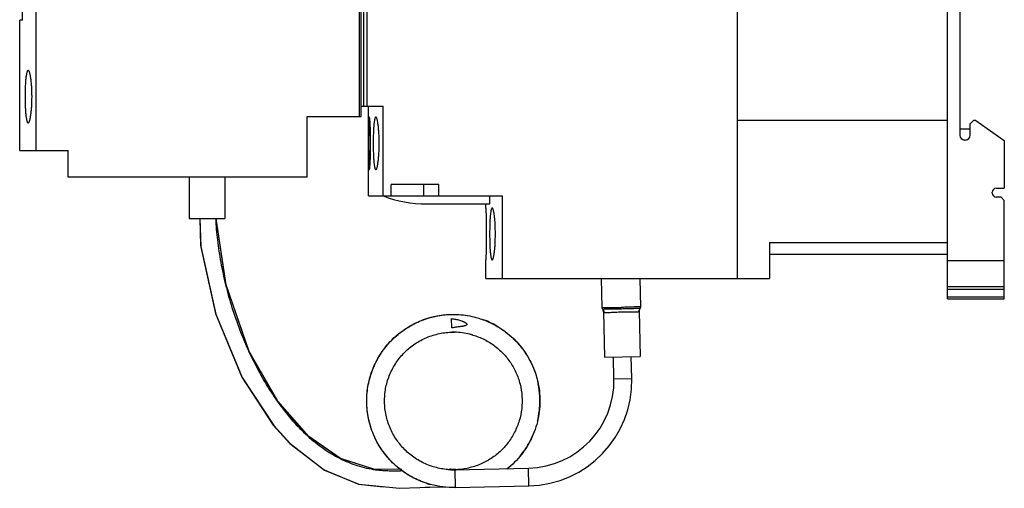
# Model space of a CAD drawing. Header units: millimetres. Extents: x 17 to 139, y 47 to 171.
# Tile 1 of 2: x 18 to 139, y 47 to 105. Entities that reach past the tile are written whole.
import ezdxf

# ---------------------------------------------------------------- set-up
doc = ezdxf.new("R2010")
doc.units = ezdxf.units.MM
doc.header["$LTSCALE"] = 14.205563
for name, color, linetype in [('00_COMPONENTS_10_1', 7, 'CONTINUOUS'), ('00_COMPONENTS_13', 7, 'CONTINUOUS'), ('00_COMPONENTS_2_1', 7, 'CONTINUOUS'), ('00_COMPONENTS_46', 7, 'CONTINUOUS'), ('00_COMPONENTS_46_1', 7, 'CONTINUOUS')]:
    doc.layers.add(name, color=color, linetype=linetype)

msp = doc.modelspace()

# ---------------------------------------------------------------- linework, layer by layer
at = {"layer": '00_COMPONENTS_10_1', "color": 7, "linetype": 'CONTINUOUS'}
for p, q in [((71.06, 66.86), (71.04, 68)), ((76.85, 66.95), (76.86, 66.95)), ((76.85, 66.95), (76.86, 66.95)), ((76.85, 66.95), (76.86, 66.95)), ((76.85, 66.95), (76.85, 66.95)), ((91.1, 60.56), (91.04, 63.26)), ((93.3, 60.61), (93.24, 63.31)), ((91.1, 60.56), (93.3, 60.61)), ((71.44, 49.33), (80.54, 49.53)), ((71.44, 49.33), (71.49, 47.13)), ((80.59, 47.33), (80.54, 49.53)), ((71.49, 47.13), (80.59, 47.33))]:
    msp.add_line(p, q, dxfattribs=at)
for centre, radius, start, end in [((71.28, 57.87), 10.66, 58.4771, 69.7111), ((71.26, 57.81), 8.52, 89.2095, 91.295), ((71.26, 57.8), 8.53, 76.0689, 89.1335), ((71.24, 57.78), 8.55, 73.884, 76.043), ((80.3, 60.33), 10.8, 271.2434, 1.2434), ((80.3, 60.33), 13, 271.2434, 1.2434), ((71.29, 57.84), 10.66, 9.2787, 11.4989), ((71.2, 57.83), 10.76, 353.0272, 9.2722), ((71.34, 57.82), 10.61, 346.5149, 352.9998), ((71.24, 57.84), 10.72, 328.4986, 336.6868), ((71.3, 57.81), 10.65, 320.3621, 328.4629), ((71.26, 57.83), 8.5, 265.7633, 266.842), ((71.25, 57.86), 8.53, 266.9093, 271.2635), ((71.26, 57.8), 8.47, 266.8412, 269.0501), ((71.26, 57.87), 8.54, 271.2246, 273.3596), ((71.26, 57.85), 10.72, 252.3037, 254.8143)]:
    msp.add_arc(centre, radius, start, end, dxfattribs=at)
for points, knots in [([(68, 47.64), (67.68, 47.74), (67.05, 47.97), (66.15, 48.41), (65.29, 48.93), (64.49, 49.52), (63.74, 50.19), (63.06, 50.93), (62.45, 51.72), (61.92, 52.57), (61.47, 53.47), (61.11, 54.4), (60.83, 55.36), (60.58, 56.67), (60.51, 58.35), (60.79, 60.34), (61.33, 61.92), (61.93, 63.11), (62.47, 63.96), (63.08, 64.76), (63.76, 65.49), (64.51, 66.16), (65.32, 66.75), (66.18, 67.26), (67.08, 67.7), (68.02, 68.05), (68.99, 68.3), (69.98, 68.47), (70.97, 68.54), (71.98, 68.52), (72.64, 68.45), (72.97, 68.39)], [0, 0, 0, 0, 0.031253, 0.062508, 0.093767, 0.125026, 0.156281, 0.187534, 0.218792, 0.250052, 0.281308, 0.312561, 0.343817, 0.375077, 0.43752, 0.499965, 0.562412, 0.593665, 0.624922, 0.656182, 0.687439, 0.718692, 0.749947, 0.781207, 0.812465, 0.843719, 0.874973, 0.906232, 0.937491, 0.968747, 1, 1, 1, 1]), ([(68.45, 47.51), (67.78, 47.69), (66.79, 48.06), (65.57, 48.75), (64.71, 49.35), (63.91, 50.03), (63.18, 50.79), (62.53, 51.61), (61.96, 52.5), (61.48, 53.44), (61.1, 54.41), (60.81, 55.43), (60.63, 56.46), (60.54, 57.51), (60.56, 58.56), (60.69, 59.6), (60.91, 60.63), (61.24, 61.63), (61.66, 62.59), (62.17, 63.51), (62.77, 64.37), (63.45, 65.17), (64.21, 65.9), (65.03, 66.56), (65.92, 67.12), (66.85, 67.6), (67.83, 67.99), (68.84, 68.27), (70.22, 68.52), (71.98, 68.57), (73.37, 68.34), (74.04, 68.16)], [0, 0, 0, 0, 0.062444, 0.093699, 0.124954, 0.156214, 0.187473, 0.218727, 0.249982, 0.281241, 0.3125, 0.343755, 0.375009, 0.406268, 0.437528, 0.468784, 0.500037, 0.531295, 0.562555, 0.593812, 0.625065, 0.656322, 0.687582, 0.71884, 0.750093, 0.78135, 0.812609, 0.843868, 0.875122, 0.937562, 1, 1, 1, 1]), ([(74.04, 68.16), (74.53, 68.03), (75.5, 67.69), (76.41, 67.22), (76.85, 66.95)], [0, 0, 0, 0, 0.499966, 1, 1, 1, 1]), ([(71.04, 68), (71.12, 67.99), (71.29, 67.97), (71.53, 67.93), (71.78, 67.88), (72.03, 67.81), (72.23, 67.75), (72.38, 67.69), (72.5, 67.64), (72.6, 67.6), (72.67, 67.56), (72.72, 67.53), (72.78, 67.49), (72.83, 67.45), (72.87, 67.41), (72.9, 67.37), (72.92, 67.33), (72.92, 67.3), (72.91, 67.26), (72.9, 67.24), (72.88, 67.21), (72.84, 67.19), (72.8, 67.16), (72.74, 67.14), (72.68, 67.12), (72.62, 67.1), (72.53, 67.09), (72.43, 67.06), (72.31, 67.04), (72.18, 67.02), (72.06, 67.01), (71.93, 66.99), (71.77, 66.97), (71.56, 66.94), (71.31, 66.9), (71.14, 66.87), (71.06, 66.86)], [0, 0, 0, 0, 0.062507, 0.125012, 0.187518, 0.250021, 0.312521, 0.343775, 0.375027, 0.406278, 0.421905, 0.437531, 0.453158, 0.468782, 0.484401, 0.499997, 0.507806, 0.515607, 0.523405, 0.53121, 0.539021, 0.546835, 0.562452, 0.578076, 0.593702, 0.609329, 0.624956, 0.656209, 0.687462, 0.718716, 0.74997, 0.781224, 0.812477, 0.874985, 0.937492, 1, 1, 1, 1]), ([(76.86, 66.95), (77.22, 66.72), (77.93, 66.23), (78.89, 65.37), (79.74, 64.4), (80.46, 63.33), (81.06, 62.19), (81.51, 60.98), (81.81, 59.72), (81.97, 58.44), (81.96, 57.15), (81.8, 55.87), (81.49, 54.62), (81.03, 53.41), (80.43, 52.27), (79.69, 51.21), (78.84, 50.24), (78.19, 49.67), (77.85, 49.41)], [0, 0, 0, 0, 0.062496, 0.124993, 0.187499, 0.25, 0.312494, 0.374998, 0.437503, 0.499997, 0.562496, 0.625003, 0.687501, 0.749996, 0.812502, 0.875005, 0.937498, 1, 1, 1, 1]), ([(76.86, 66.95), (77.29, 66.68), (78.12, 66.09), (79.04, 65.2), (79.7, 64.42), (80.29, 63.6), (80.67, 62.93), (80.9, 62.47)], [0, 0, 0, 0, 0.249962, 0.499938, 0.624986, 0.750031, 1, 1, 1, 1]), ([(70.79, 49.34), (70.52, 49.36), (69.97, 49.42), (69.16, 49.58), (68.37, 49.82), (67.61, 50.14), (66.88, 50.53), (66.2, 50.98), (65.56, 51.51), (64.97, 52.09), (64.45, 52.72), (63.98, 53.4), (63.59, 54.13), (63.27, 54.89), (63.02, 55.68), (62.85, 56.48), (62.76, 57.3), (62.75, 58.13), (62.82, 58.95), (63.01, 60.03), (63.46, 61.34), (64.28, 62.78), (65.36, 64.03), (66.66, 65.05), (68.14, 65.8), (69.47, 66.17), (70.56, 66.32), (71.11, 66.33), (71.38, 66.33)], [0, 0, 0, 0, 0.031259, 0.062521, 0.093787, 0.125054, 0.156316, 0.187577, 0.218843, 0.25011, 0.281372, 0.312633, 0.343898, 0.375165, 0.406429, 0.437689, 0.468953, 0.50022, 0.531485, 0.562745, 0.625202, 0.687655, 0.75011, 0.812565, 0.875018, 0.937475, 0.968735, 1, 1, 1, 1]), ([(73.31, 66.08), (73.56, 66.02), (74.04, 65.87), (74.75, 65.59), (75.44, 65.24), (76.09, 64.84), (76.7, 64.38), (77.26, 63.86), (77.78, 63.3), (78.24, 62.69), (78.65, 62.05), (79.11, 61.14), (79.54, 59.93), (79.78, 58.42), (79.75, 56.88), (79.49, 55.63), (79.16, 54.67), (78.84, 53.97), (78.47, 53.31), (78.03, 52.68), (77.54, 52.09), (77, 51.55), (76.41, 51.06), (75.78, 50.62), (75.12, 50.25), (74.19, 49.83), (72.97, 49.46), (71.95, 49.34), (71.44, 49.33)], [0, 0, 0, 0, 0.031259, 0.062521, 0.093786, 0.125049, 0.156307, 0.187568, 0.218832, 0.250096, 0.281357, 0.312615, 0.37508, 0.437538, 0.499999, 0.562462, 0.59372, 0.624982, 0.656247, 0.68751, 0.718769, 0.750029, 0.781292, 0.812557, 0.843818, 0.875077, 0.93754, 1, 1, 1, 1]), ([(80.9, 62.47), (81.09, 62.08), (81.42, 61.26), (81.65, 60.4), (81.74, 59.97)], [0, 0, 0, 0, 0.500042, 1, 1, 1, 1]), ([(71.49, 47.13), (70.98, 47.12), (69.95, 47.17), (68.95, 47.37), (68.45, 47.51)], [0, 0, 0, 0, 0.500003, 1, 1, 1, 1])]:
    msp.add_open_spline(points, degree=3, knots=knots, dxfattribs=at)
at = {"layer": '00_COMPONENTS_13', "color": 7, "linetype": 'CONTINUOUS'}
for p, q in [((132.33, 70.47), (132.33, 147.47)), ((106.33, 144.97), (106.33, 72.97)), ((59.88, 92.97), (59.88, 130.46)), ((19.68, 129.14), (19.68, 88.79)), ((59.68, 92.97), (59.68, 124.97)), ((133.83, 124.77), (133.83, 90.67)), ((60.18, 94.27), (60.18, 123.67)), ((60.58, 123.67), (60.58, 94.27)), ((18.03, 104.89), (18.03, 113.09)), ((17.68, 88.79), (17.68, 104.89)), ((18.03, 104.89), (17.68, 104.89)), ((59.88, 94.27), (62.58, 94.27)), ((60.78, 83.17), (60.78, 94.27)), ((62.58, 83.17), (62.58, 94.27)), ((53.18, 85.47), (53.18, 92.97)), ((53.18, 92.97), (59.88, 92.97)), ((132.33, 92.47), (106.33, 92.47)), ((135.13, 92.07), (135.53, 92.47)), ((135.83, 92.47), (135.53, 92.47)), ((135.83, 92.47), (139.33, 90.01)), ((133.83, 91.47), (135.13, 91.47)), ((135.13, 90.67), (135.13, 92.07)), ((134.53, 90.07), (134.43, 90.07)), ((139.33, 90.01), (139.33, 84.12)), ((17.68, 88.79), (23.68, 88.79)), ((23.68, 85.47), (23.68, 88.79)), ((53.18, 85.47), (23.68, 85.47)), ((69.48, 84.57), (63.58, 84.57)), ((63.58, 83.17), (63.58, 84.57)), ((67.58, 84.57), (67.58, 83.17)), ((69.48, 83.17), (69.48, 84.57)), ((138.33, 84.12), (139.33, 84.12)), ((60.78, 83.17), (77.28, 83.17)), ((75.77, 82.17), (75.77, 83.17)), ((77.28, 83.17), (77.28, 72.97)), ((137.83, 83.52), (137.83, 83.62)), ((138.93, 83.02), (138.33, 83.02)), ((138.93, 83.02), (139.33, 82.62)), ((67.96, 82.17), (75.77, 82.17)), ((75.28, 81.67), (75.28, 82.17)), ((139.33, 70.47), (139.33, 82.62)), ((110.33, 77.43), (132.33, 77.43)), ((110.33, 77.43), (110.33, 72.97)), ((110.33, 75.97), (132.33, 75.97)), ((75.28, 72.97), (75.28, 75.27)), ((132.33, 75.17), (139.33, 75.17)), ((75.28, 72.97), (110.33, 72.97)), ((132.33, 71.97), (139.33, 71.97)), ((132.33, 71.64), (139.33, 71.64)), ((132.33, 70.68), (139.33, 70.68)), ((132.33, 70.47), (139.33, 70.47))]:
    msp.add_line(p, q, dxfattribs=at)
for centre, radius, start, end in [((134.43, 90.67), 0.6, 180, 270), ((134.53, 90.67), 0.6, 270, 360), ((138.33, 83.62), 0.5, 90, 180), ((67.96, 97.17), 15, 248.9605, 270), ((138.33, 83.52), 0.5, 180, 270)]:
    msp.add_arc(centre, radius, start, end, dxfattribs=at)
for points, knots in [([(18.72, 98.69), (18.69, 98.69), (18.64, 98.63), (18.6, 98.54), (18.56, 98.44), (18.53, 98.3), (18.5, 98.14), (18.47, 97.95), (18.43, 97.65), (18.39, 97.23), (18.35, 96.46), (18.34, 95.86), (18.34, 95.44)], [0, 0, 0, 0, 0.030995, 0.056956, 0.090857, 0.132861, 0.18294, 0.240732, 0.30566, 0.454457, 0.62415, 1, 1, 1, 1]), ([(19.2, 95.44), (19.2, 95.86), (19.18, 96.46), (19.12, 97.23), (19.06, 97.65), (19.02, 97.95), (18.98, 98.14), (18.94, 98.3), (18.9, 98.44), (18.86, 98.54), (18.81, 98.63), (18.76, 98.69), (18.72, 98.69)], [0, 0, 0, 0, 0.374576, 0.543739, 0.692223, 0.757127, 0.815004, 0.865287, 0.907599, 0.941894, 0.968301, 1, 1, 1, 1]), ([(18.34, 95.44), (18.34, 95.02), (18.35, 94.42), (18.39, 93.65), (18.43, 93.23), (18.47, 92.93), (18.5, 92.74), (18.53, 92.58), (18.56, 92.44), (18.6, 92.34), (18.64, 92.25), (18.69, 92.19), (18.72, 92.19)], [0, 0, 0, 0, 0.375848, 0.545538, 0.694339, 0.759272, 0.817072, 0.867159, 0.909157, 0.943046, 0.968999, 1, 1, 1, 1]), ([(18.72, 92.19), (18.76, 92.19), (18.81, 92.25), (18.86, 92.34), (18.9, 92.44), (18.94, 92.58), (18.98, 92.74), (19.02, 92.93), (19.06, 93.23), (19.12, 93.65), (19.18, 94.42), (19.2, 95.02), (19.2, 95.44)], [0, 0, 0, 0, 0.031699, 0.05811, 0.092403, 0.134712, 0.184993, 0.242867, 0.30777, 0.45625, 0.625417, 1, 1, 1, 1]), ([(60.88, 92.92), (60.88, 92.92), (60.87, 92.91), (60.86, 92.89), (60.85, 92.84), (60.84, 92.77), (60.84, 92.66), (60.83, 92.52), (60.82, 92.36), (60.82, 92.17), (60.81, 91.87), (60.8, 91.45), (60.8, 90.89), (60.79, 90.29), (60.79, 89.88), (60.79, 89.67)], [0, 0, 0, 0, 0.002203, 0.006278, 0.021166, 0.045175, 0.078151, 0.119926, 0.170282, 0.228707, 0.294528, 0.445645, 0.618106, 0.805432, 1, 1, 1, 1]), ([(61.04, 89.67), (61.04, 89.88), (61.04, 90.29), (61.03, 90.89), (61.01, 91.45), (60.99, 91.87), (60.97, 92.17), (60.96, 92.36), (60.95, 92.52), (60.93, 92.66), (60.92, 92.77), (60.91, 92.84), (60.9, 92.89), (60.89, 92.91), (60.88, 92.92), (60.88, 92.92)], [0, 0, 0, 0, 0.194391, 0.381517, 0.553796, 0.704832, 0.77064, 0.829067, 0.879443, 0.921304, 0.954419, 0.978585, 0.993622, 0.997761, 1, 1, 1, 1]), ([(61.68, 92.92), (61.67, 92.92), (61.65, 92.9), (61.63, 92.88), (61.6, 92.84), (61.57, 92.77), (61.54, 92.66), (61.51, 92.53), (61.49, 92.36), (61.46, 92.17), (61.43, 91.87), (61.4, 91.45), (61.36, 90.68), (61.35, 90.08), (61.35, 89.67)], [0, 0, 0, 0, 0.01184, 0.019805, 0.029575, 0.05501, 0.088634, 0.130528, 0.180617, 0.238504, 0.303588, 0.452815, 0.623026, 1, 1, 1, 1]), ([(62.09, 89.67), (62.09, 90.08), (62.08, 90.69), (62.02, 91.45), (61.98, 91.88), (61.93, 92.17), (61.9, 92.36), (61.87, 92.53), (61.83, 92.66), (61.8, 92.77), (61.76, 92.85), (61.73, 92.9), (61.7, 92.92), (61.68, 92.92)], [0, 0, 0, 0, 0.376033, 0.545853, 0.69485, 0.759919, 0.817875, 0.868125, 0.910256, 0.944179, 0.969957, 0.987977, 1, 1, 1, 1]), ([(60.79, 89.67), (60.79, 89.45), (60.79, 89.04), (60.8, 88.44), (60.8, 87.88), (60.81, 87.46), (60.82, 87.16), (60.82, 86.97), (60.83, 86.81), (60.84, 86.67), (60.84, 86.57), (60.85, 86.49), (60.86, 86.44), (60.87, 86.42), (60.88, 86.42), (60.88, 86.42)], [0, 0, 0, 0, 0.194621, 0.38191, 0.554398, 0.705642, 0.771406, 0.829751, 0.880114, 0.922015, 0.955102, 0.979066, 0.993801, 0.997815, 1, 1, 1, 1]), ([(60.88, 86.42), (60.88, 86.42), (60.89, 86.42), (60.9, 86.44), (60.91, 86.49), (60.92, 86.57), (60.93, 86.67), (60.95, 86.81), (60.96, 86.97), (60.97, 87.16), (60.99, 87.46), (61.01, 87.88), (61.03, 88.44), (61.04, 89.04), (61.04, 89.45), (61.04, 89.67)], [0, 0, 0, 0, 0.002229, 0.006315, 0.021195, 0.045288, 0.07848, 0.120458, 0.170868, 0.229229, 0.29498, 0.446124, 0.618447, 0.805556, 1, 1, 1, 1]), ([(61.35, 89.67), (61.35, 89.25), (61.36, 88.65), (61.4, 87.88), (61.43, 87.46), (61.46, 87.16), (61.49, 86.97), (61.51, 86.81), (61.54, 86.67), (61.57, 86.56), (61.61, 86.48), (61.65, 86.42), (61.68, 86.42)], [0, 0, 0, 0, 0.377331, 0.547716, 0.697193, 0.762288, 0.82017, 0.870334, 0.912394, 0.946144, 0.971548, 1, 1, 1, 1]), ([(61.68, 86.42), (61.7, 86.42), (61.73, 86.43), (61.76, 86.48), (61.8, 86.56), (61.83, 86.67), (61.87, 86.81), (61.9, 86.97), (61.93, 87.16), (61.98, 87.46), (62.02, 87.88), (62.08, 88.65), (62.09, 89.25), (62.09, 89.67)], [0, 0, 0, 0, 0.011987, 0.029886, 0.055625, 0.089651, 0.131902, 0.18216, 0.240037, 0.305045, 0.454146, 0.623975, 1, 1, 1, 1]), ([(75.28, 81.67), (75.28, 81.66), (75.28, 81.64), (75.28, 81.59), (75.28, 81.52), (75.28, 81.41), (75.29, 81.28), (75.29, 81.05), (75.3, 80.7), (75.31, 80.22), (75.32, 79.47), (75.32, 78.87), (75.32, 78.47)], [0, 0, 0, 0, 0.004828, 0.019227, 0.043074, 0.076152, 0.118109, 0.168568, 0.292935, 0.444484, 0.617326, 1, 1, 1, 1]), ([(76.06, 81.67), (76.04, 81.67), (76.02, 81.65), (76, 81.63), (75.98, 81.59), (75.95, 81.52), (75.92, 81.41), (75.89, 81.28), (75.87, 81.12), (75.84, 80.93), (75.81, 80.64), (75.78, 80.22), (75.75, 79.47), (75.74, 78.87), (75.74, 78.47)], [0, 0, 0, 0, 0.011609, 0.019489, 0.029194, 0.05454, 0.088116, 0.12999, 0.180081, 0.237988, 0.303106, 0.45243, 0.622761, 1, 1, 1, 1]), ([(76.45, 78.47), (76.45, 78.88), (76.44, 79.47), (76.39, 80.23), (76.34, 80.64), (76.3, 80.94), (76.27, 81.12), (76.24, 81.28), (76.2, 81.42), (76.17, 81.52), (76.13, 81.6), (76.1, 81.65), (76.07, 81.67), (76.06, 81.67)], [0, 0, 0, 0, 0.376228, 0.54614, 0.695215, 0.760315, 0.818294, 0.868556, 0.910683, 0.944579, 0.970293, 0.988192, 1, 1, 1, 1]), ([(75.32, 78.47), (75.32, 78.26), (75.32, 77.85), (75.31, 77.26), (75.31, 76.71), (75.3, 76.23), (75.29, 75.88), (75.29, 75.65), (75.28, 75.52), (75.28, 75.42), (75.28, 75.33), (75.28, 75.31), (75.28, 75.26), (75.28, 75.27)], [0, 0, 0, 0, 0.195009, 0.382673, 0.555514, 0.707064, 0.831431, 0.881891, 0.923848, 0.956926, 0.980773, 0.995172, 1, 1, 1, 1]), ([(75.74, 78.47), (75.74, 78.06), (75.75, 77.46), (75.78, 76.71), (75.81, 76.29), (75.84, 76), (75.87, 75.81), (75.89, 75.65), (75.92, 75.52), (75.95, 75.41), (75.98, 75.34), (76, 75.3), (76.02, 75.28), (76.04, 75.27), (76.06, 75.27)], [0, 0, 0, 0, 0.377213, 0.547586, 0.697046, 0.762102, 0.819921, 0.870009, 0.911987, 0.945647, 0.970947, 0.980594, 0.988422, 1, 1, 1, 1]), ([(76.06, 75.27), (76.07, 75.27), (76.1, 75.28), (76.13, 75.33), (76.17, 75.41), (76.2, 75.52), (76.24, 75.65), (76.27, 75.81), (76.3, 76), (76.34, 76.29), (76.39, 76.71), (76.44, 77.46), (76.45, 78.06), (76.45, 78.47)], [0, 0, 0, 0, 0.011784, 0.029584, 0.05525, 0.089193, 0.131387, 0.181652, 0.239574, 0.304634, 0.453785, 0.623742, 1, 1, 1, 1])]:
    msp.add_open_spline(points, degree=3, knots=knots, dxfattribs=at)
at = {"layer": '00_COMPONENTS_2_1', "color": 7, "linetype": 'CONTINUOUS'}
for p, q in [((38.63, 85.47), (38.63, 80.37)), ((43.03, 85.47), (43.03, 80.37)), ((38.63, 80.37), (43.03, 80.37)), ((89.53, 72.97), (89.61, 69.32)), ((94.41, 69.43), (94.33, 72.97)), ((89.68, 69.18), (89.69, 69.18)), ((89.82, 68.84), (89.83, 68.83)), ((89.82, 68.84), (89.83, 68.83)), ((89.82, 68.84), (89.94, 63.24)), ((94.22, 68.93), (94.34, 63.33)), ((94.34, 69.28), (94.34, 69.28)), ((89.94, 63.24), (94.34, 63.33))]:
    msp.add_line(p, q, dxfattribs=at)
for centre, radius, start, end in [((94.21, 69.44), 0.2, 310.841, 1.2056), ((94.21, 69.43), 0.2, 311.5497, 1.2415), ((94.21, 69.42), 0.2, 316.8234, 1.2463), ((89.81, 69.34), 0.2, 181.2813, 231.6458), ((89.81, 69.34), 0.198, 181.2462, 183.9025), ((89.81, 69.33), 0.2, 181.2405, 225.6634), ((89.81, 69.34), 0.2, 184.5634, 230.9352), ((89.81, 69.34), 0.199, 183.9004, 184.589), ((89.32, 68.83), 0.5, 1.475, 45.6592), ((94.72, 68.94), 0.5, 136.8276, 181.0118)]:
    msp.add_arc(centre, radius, start, end, dxfattribs=at)
for points, knots in [([(89.61, 69.34), (89.61, 69.34), (89.61, 69.34), (89.61, 69.34), (89.62, 69.34), (89.63, 69.35), (89.63, 69.35), (89.64, 69.35), (89.65, 69.35), (89.67, 69.36), (89.7, 69.36), (89.74, 69.36), (89.78, 69.36), (89.85, 69.37), (89.95, 69.37), (90.09, 69.37), (90.24, 69.37), (90.4, 69.38), (90.58, 69.38), (90.77, 69.38), (90.96, 69.38), (91.24, 69.38), (91.59, 69.38), (91.87, 69.39), (92.01, 69.39)], [0, 0, 0, 0, 0.001265, 0.002844, 0.004964, 0.007721, 0.011153, 0.015277, 0.020093, 0.025597, 0.038643, 0.054343, 0.072587, 0.093254, 0.141333, 0.197478, 0.260603, 0.329679, 0.403751, 0.481947, 0.563495, 0.647734, 0.821871, 1, 1, 1, 1]), ([(94.41, 69.44), (94.41, 69.44), (94.41, 69.44), (94.41, 69.45), (94.4, 69.45), (94.39, 69.45), (94.39, 69.45), (94.38, 69.45), (94.37, 69.45), (94.35, 69.46), (94.32, 69.46), (94.28, 69.46), (94.24, 69.46), (94.17, 69.46), (94.07, 69.46), (93.93, 69.46), (93.78, 69.45), (93.62, 69.44), (93.44, 69.44), (93.25, 69.43), (93.06, 69.42), (92.79, 69.41), (92.44, 69.4), (92.15, 69.4), (92.01, 69.39)], [0, 0, 0, 0, 0.001248, 0.002823, 0.004947, 0.007707, 0.011142, 0.015267, 0.020083, 0.025587, 0.038632, 0.054332, 0.072576, 0.093244, 0.141322, 0.197469, 0.260594, 0.329671, 0.403743, 0.481941, 0.56349, 0.64773, 0.821869, 1, 1, 1, 1]), ([(89.67, 69.18), (89.67, 69.18), (89.67, 69.18), (89.67, 69.18), (89.68, 69.18), (89.68, 69.18), (89.68, 69.18), (89.68, 69.18)], [0, 0, 0, 0, 0.063197, 0.138614, 0.247476, 0.560578, 1, 1, 1, 1]), ([(89.68, 69.18), (89.71, 69.16), (89.76, 69.11), (89.82, 69.02), (89.85, 68.91), (89.86, 68.84), (89.86, 68.81)], [0, 0, 0, 0, 0.245426, 0.497718, 0.751236, 1, 1, 1, 1]), ([(89.69, 69.18), (89.69, 69.18), (89.7, 69.18), (89.71, 69.19), (89.74, 69.19), (89.78, 69.19), (89.84, 69.19), (89.93, 69.2), (90.05, 69.2), (90.17, 69.2), (90.32, 69.2), (90.53, 69.21), (90.83, 69.21), (91.21, 69.22), (91.61, 69.23), (92.01, 69.23), (92.42, 69.24), (92.82, 69.25), (93.2, 69.26), (93.49, 69.27), (93.71, 69.28), (93.85, 69.28), (93.98, 69.28), (94.09, 69.29), (94.19, 69.29), (94.25, 69.29), (94.29, 69.29), (94.31, 69.29), (94.33, 69.28), (94.34, 69.28), (94.34, 69.28)], [0, 0, 0, 0, 0.002167, 0.005629, 0.010357, 0.016323, 0.031828, 0.051804, 0.075876, 0.103632, 0.13465, 0.168528, 0.243319, 0.32515, 0.411468, 0.5, 0.588532, 0.67485, 0.75668, 0.831472, 0.86535, 0.896368, 0.924124, 0.948196, 0.968172, 0.983677, 0.989643, 0.994371, 0.997833, 1, 1, 1, 1]), ([(89.83, 68.83), (89.83, 68.83), (89.84, 68.82), (89.85, 68.81), (89.86, 68.81)], [0, 0, 0, 0, 0.159306, 1, 1, 1, 1]), ([(89.86, 68.81), (89.87, 68.8), (89.9, 68.79), (89.93, 68.78), (89.98, 68.77), (90.05, 68.77), (90.14, 68.77), (90.24, 68.77), (90.36, 68.77), (90.49, 68.77), (90.68, 68.78), (90.94, 68.8), (91.29, 68.81), (91.65, 68.83), (92.02, 68.84), (92.4, 68.85), (92.76, 68.85), (93.1, 68.84), (93.37, 68.84), (93.56, 68.84), (93.69, 68.84), (93.81, 68.84), (93.91, 68.85), (94, 68.85), (94.07, 68.86), (94.11, 68.87), (94.15, 68.88), (94.17, 68.89), (94.18, 68.9)], [0, 0, 0, 0, 0.011283, 0.017995, 0.025508, 0.04301, 0.063797, 0.087755, 0.114732, 0.144555, 0.177015, 0.248912, 0.328309, 0.412857, 0.500001, 0.587145, 0.671694, 0.751089, 0.822987, 0.855447, 0.885269, 0.912246, 0.936204, 0.95699, 0.974492, 0.982005, 0.988718, 1, 1, 1, 1]), ([(94.34, 69.28), (94.32, 69.26), (94.27, 69.21), (94.22, 69.11), (94.19, 69.01), (94.18, 68.94), (94.18, 68.9)], [0, 0, 0, 0, 0.249224, 0.502839, 0.75503, 1, 1, 1, 1]), ([(94.18, 68.9), (94.19, 68.9), (94.19, 68.91), (94.2, 68.91), (94.21, 68.92), (94.21, 68.92), (94.21, 68.93), (94.22, 68.93), (94.22, 68.93), (94.22, 68.93), (94.22, 68.93), (94.22, 68.93), (94.22, 68.93), (94.22, 68.93)], [0, 0, 0, 0, 0.225869, 0.4251, 0.596662, 0.739472, 0.852401, 0.897295, 0.934275, 0.963188, 0.983881, 0.996197, 1, 1, 1, 1]), ([(94.34, 69.28), (94.34, 69.28), (94.35, 69.28), (94.35, 69.28), (94.35, 69.28), (94.36, 69.28), (94.36, 69.28), (94.36, 69.28)], [0, 0, 0, 0, 0.439587, 0.752372, 0.861337, 0.936425, 1, 1, 1, 1])]:
    msp.add_open_spline(points, degree=3, knots=knots, dxfattribs=at)
at = {"layer": '00_COMPONENTS_46', "color": 7, "linetype": 'CONTINUOUS'}
for p, q in [((39.92, 80.37), (40.02, 77.02)), ((40.02, 77.02), (41.87, 68.64)), ((64.89, 49.35), (61.44, 49.4)), ((71.26, 49.33), (70.79, 49.33)), ((59.53, 47.54), (62.58, 47.24))]:
    msp.add_line(p, q, dxfattribs=at)
for points in [[(41.87, 68.64), (45.13, 60.77), (49, 54.85), (51.05, 52.59), (55.28, 49.32), (59.53, 47.54)], [(67.77, 47.17), (69.64, 47.24), (71.22, 47.17)]]:
    msp.add_lwpolyline(points, dxfattribs=at)
at = {"layer": '00_COMPONENTS_46_1', "color": 7, "linetype": 'CONTINUOUS'}
for p, q in [((43.18, 72.19), (41.96, 80.37)), ((46.05, 63.95), (43.18, 72.19)), ((71.95, 49.33), (70.79, 49.33)), ((71.44, 49.35), (71.45, 49.35)), ((71.44, 49.33), (71.45, 49.33))]:
    msp.add_line(p, q, dxfattribs=at)
for points in [[(39.92, 80.37), (40.04, 76.92), (41.91, 68.54), (45.18, 60.71), (49.06, 54.81), (51.1, 52.56), (55.32, 49.3), (59.56, 47.54), (64.59, 47.04), (69.64, 47.24), (71.22, 47.17)], [(64.89, 49.35), (61.43, 49.4), (57.28, 50.74), (53.33, 53.48), (49.51, 57.85), (45.99, 64.04), (43.14, 72.31), (41.97, 80.37)], [(61.45, 49.4), (57.33, 50.73), (53.39, 53.45), (49.56, 57.8), (46.05, 63.95)]]:
    msp.add_lwpolyline(points, dxfattribs=at)
for centre, radius, start, end in [((69.92, 30.03), 19.38, 86.7568, 87.4058), ((70, 31.5), 17.91, 85.3926, 86.7652), ((70.15, 33.25), 16.16, 83.6082, 85.3755)]:
    msp.add_arc(centre, radius, start, end, dxfattribs=at)
msp.add_open_spline([(41.88, 80.36), (41.92, 79.47), (42.08, 77.66), (42.5, 74.93), (43.1, 72.14), (43.88, 69.35), (44.84, 66.59), (45.97, 63.9), (47.26, 61.33), (48.7, 58.9), (50.29, 56.66), (52.02, 54.65), (53.88, 52.9), (55.56, 51.67), (56.95, 50.87), (58.02, 50.35), (59.11, 49.93), (60.23, 49.6), (61.18, 49.4), (61.95, 49.3), (62.55, 49.25), (63.16, 49.22), (63.99, 49.2), (64.61, 49.21), (65.04, 49.23)], degree=3, knots=[0, 0, 0, 0, 0.062461, 0.127488, 0.194369, 0.262415, 0.330942, 0.399287, 0.466827, 0.532998, 0.597324, 0.659449, 0.719185, 0.776605, 0.804589, 0.832186, 0.859509, 0.886701, 0.913984, 0.927749, 0.941673, 0.955873, 0.970337, 1, 1, 1, 1], dxfattribs=at)

doc.saveas('drawing.dxf')
